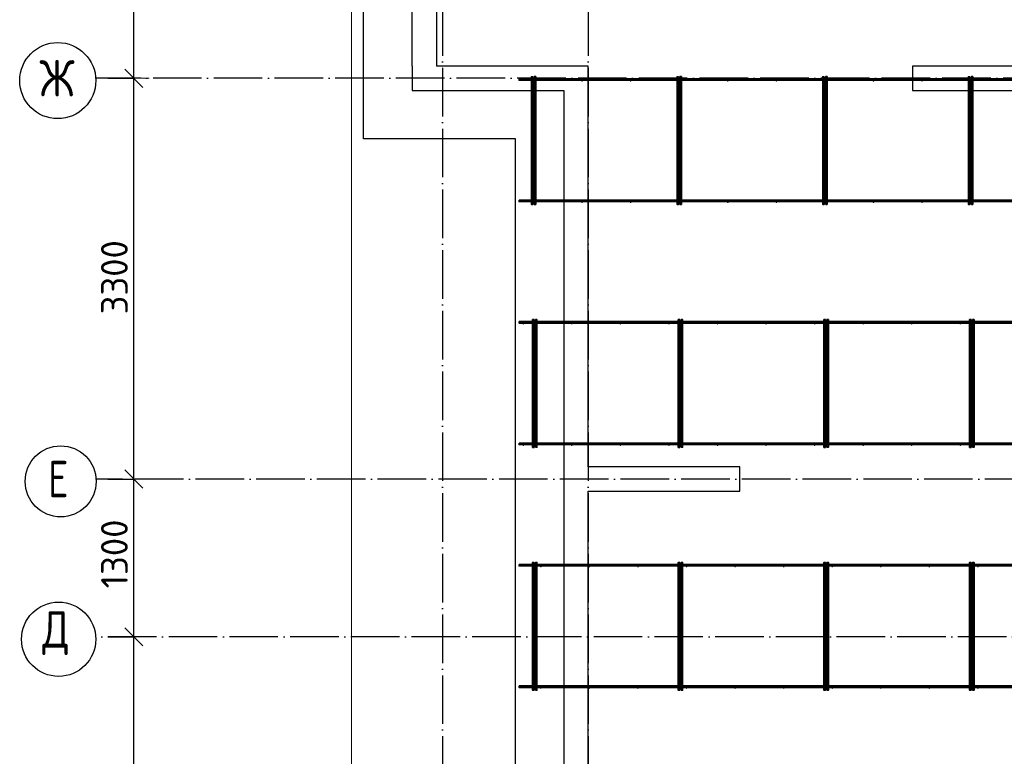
# Model space of a CAD drawing. Header units: millimetres. Extents: x -3483 to 105345, y -283423 to 72284.
# Tile 97 of 157: x 76517 to 84627, y 12917 to 18982. Entities that reach past the tile are written whole.
import ezdxf

# ---------------------------------------------------------------- set-up
doc = ezdxf.new("R2010")
doc.units = ezdxf.units.MM
doc.header["$PDMODE"] = 65
doc.linetypes.add('______11', pattern=[500, 400, -50, 0, -50])
doc.linetypes.add('______5', pattern=[1100, 800, -100, 100, -100])
for name, color, linetype, lineweight in [('Standard', 7, 'Continuous', 25), ('Колонна (2)', 7, 'Continuous', 35), ('Размерная линия_ общее', 7, 'Continuous', 13), ('Стена_ общее', 7, 'Continuous', 35), ('Фундамент_ общее', 7, 'Continuous', 35)]:
    doc.layers.add(name, color=color, linetype=linetype, lineweight=lineweight)
doc.layers.add('Арм.стержн. Фиксатор', color=7, linetype='Continuous', lineweight=35, true_color=0x501e0f)
doc.layers.add('Осевая линия_ общее', color=7, linetype='______5', lineweight=13, true_color=0xa0a0a0)
doc.styles.add('ISOCPEUR', font='ISOCPEUR')
doc.dimstyles.new('DIMSTYLE_4', dxfattribs={"dimtxt": 220, "dimasz": 250, "dimexe": 0, "dimexo": 0, "dimgap": 110, "dimtad": 2, "dimdec": 0, "dimrnd": 5, "dimzin": 12, "dimdsep": 46, "dimtxsty": 'ISOCPEUR', "dimblk1": 'ALL_ML_STRICH', "dimblk2": 'ALL_ML_STRICH', "dimsah": 1, "dimcen": 0, "dimclrd": 7, "dimclre": 256, "dimclrt": 7, "dimadec": 0, "dimazin": 0, "dimtfac": 1, "dimtdec": 0, "dimtix": 1, "dimtmove": 2, "dimatfit": 3, "dimfxl": 0, "dimtzin": 0, "dimlwd": 0, "dimlwe": -3, "dimarcsym": 0})

# ---------------------------------------------------------------- blocks, each defined once
blk = doc.blocks.new('ALL_ML_STRICH')
at = {"color": 0, "linetype": 'ByBlock', "lineweight": -2}
for p, q in [((0, -0.5), (0, 0.5)), ((-1, 0), (0.5, 0)), ((-0.3, -0.3), (0.3, 0.3))]:
    blk.add_line(p, q, dxfattribs=at)
blk = doc.blocks.new('*D133')
at = {"layer": 'DEFPOINTS', "color": 7, "linetype": 'Continuous', "lineweight": 13, "transparency": 33554687}
for p in [(77142.2, 13900), (77142.2, 8400), (77457.3, 8400)]:
    blk.add_point(p, dxfattribs=at)
at = {"layer": 'Размерная линия_ общее', "color": 253, "linetype": 'Continuous', "lineweight": -2, "true_color": 0xa0a0a0, "transparency": 33554687}
for p, q in [((77242.2, 13900), (77457.3, 13900)), ((77242.2, 8400), (77457.3, 8400))]:
    blk.add_line(p, q, dxfattribs=at)
at = {"layer": 'Размерная линия_ общее', "color": 7, "linetype": 'Continuous', "lineweight": -2, "transparency": 33554687}
blk.add_line((77457.3, 8400), (77457.3, 13900), dxfattribs=at)
at = {"layer": 'Размерная линия_ общее', "color": 7, "linetype": 'Continuous', "lineweight": 13, "transparency": 33554687, "xscale": 250, "yscale": 250, "zscale": 250}
for p, rotation in [((77457.3, 13900), 90), ((77457.3, 8400), 270)]:
    blk.add_blockref('ALL_ML_STRICH', p, dxfattribs=dict(at, rotation=rotation))
at = {"layer": 'Размерная линия_ общее', "color": 7, "linetype": 'Continuous', "lineweight": 13, "transparency": 33554687, "insert": (77297.3, 11161), "char_height": 220, "width": 880, "attachment_point": 5, "rotation": 90, "style": 'ISOCPEUR'}
blk.add_mtext('\\A1;{5500}', dxfattribs=at)
blk = doc.blocks.new('*D134')
at = {"layer": 'DEFPOINTS', "color": 7, "linetype": 'Continuous', "lineweight": 13, "transparency": 33554687}
for p in [(77142.2, 15200), (77142.2, 13900), (77457.3, 13900)]:
    blk.add_point(p, dxfattribs=at)
at = {"layer": 'Размерная линия_ общее', "color": 253, "linetype": 'Continuous', "lineweight": -2, "true_color": 0xa0a0a0, "transparency": 33554687}
for p, q in [((77242.2, 15200), (77457.3, 15200)), ((77242.2, 13900), (77457.3, 13900))]:
    blk.add_line(p, q, dxfattribs=at)
at = {"layer": 'Размерная линия_ общее', "color": 7, "linetype": 'Continuous', "lineweight": -2, "transparency": 33554687}
blk.add_line((77457.3, 13900), (77457.3, 15200), dxfattribs=at)
at = {"layer": 'Размерная линия_ общее', "color": 7, "linetype": 'Continuous', "lineweight": 13, "transparency": 33554687, "xscale": 250, "yscale": 250, "zscale": 250}
for p, rotation in [((77457.3, 15200), 90), ((77457.3, 13900), 270)]:
    blk.add_blockref('ALL_ML_STRICH', p, dxfattribs=dict(at, rotation=rotation))
at = {"layer": 'Размерная линия_ общее', "color": 7, "linetype": 'Continuous', "lineweight": 13, "transparency": 33554687, "insert": (77297.3, 14583), "char_height": 220, "width": 880, "attachment_point": 5, "rotation": 90, "style": 'ISOCPEUR'}
blk.add_mtext('\\A1;{1300}', dxfattribs=at)
blk = doc.blocks.new('*D135')
at = {"layer": 'DEFPOINTS', "color": 7, "linetype": 'Continuous', "lineweight": 13, "transparency": 33554687}
for p in [(77142.2, 18500), (77142.2, 15200), (77457.3, 15200)]:
    blk.add_point(p, dxfattribs=at)
at = {"layer": 'Размерная линия_ общее', "color": 253, "linetype": 'Continuous', "lineweight": -2, "true_color": 0xa0a0a0, "transparency": 33554687}
for p, q in [((77242.2, 18500), (77457.3, 18500)), ((77242.2, 15200), (77457.3, 15200))]:
    blk.add_line(p, q, dxfattribs=at)
at = {"layer": 'Размерная линия_ общее', "color": 7, "linetype": 'Continuous', "lineweight": -2, "transparency": 33554687}
blk.add_line((77457.3, 15200), (77457.3, 18500), dxfattribs=at)
at = {"layer": 'Размерная линия_ общее', "color": 7, "linetype": 'Continuous', "lineweight": 13, "transparency": 33554687, "xscale": 250, "yscale": 250, "zscale": 250}
for p, rotation in [((77457.3, 18500), 90), ((77457.3, 15200), 270)]:
    blk.add_blockref('ALL_ML_STRICH', p, dxfattribs=dict(at, rotation=rotation))
at = {"layer": 'Размерная линия_ общее', "color": 7, "linetype": 'Continuous', "lineweight": 13, "transparency": 33554687, "insert": (77297.3, 16861), "char_height": 220, "width": 880, "attachment_point": 5, "rotation": 90, "style": 'ISOCPEUR'}
blk.add_mtext('\\A1;{3300}', dxfattribs=at)
blk = doc.blocks.new('*D136')
at = {"layer": 'DEFPOINTS', "color": 7, "linetype": 'Continuous', "lineweight": 13, "transparency": 33554687}
for p in [(77142.2, 21800), (77142.2, 18500), (77457.3, 18500)]:
    blk.add_point(p, dxfattribs=at)
at = {"layer": 'Размерная линия_ общее', "color": 253, "linetype": 'Continuous', "lineweight": -2, "true_color": 0xa0a0a0, "transparency": 33554687}
for p, q in [((77242.2, 21800), (77457.3, 21800)), ((77242.2, 18500), (77457.3, 18500))]:
    blk.add_line(p, q, dxfattribs=at)
at = {"layer": 'Размерная линия_ общее', "color": 7, "linetype": 'Continuous', "lineweight": -2, "transparency": 33554687}
blk.add_line((77457.3, 18500), (77457.3, 21800), dxfattribs=at)
at = {"layer": 'Размерная линия_ общее', "color": 7, "linetype": 'Continuous', "lineweight": 13, "transparency": 33554687, "xscale": 250, "yscale": 250, "zscale": 250}
for p, rotation in [((77457.3, 21800), 90), ((77457.3, 18500), 270)]:
    blk.add_blockref('ALL_ML_STRICH', p, dxfattribs=dict(at, rotation=rotation))
at = {"layer": 'Размерная линия_ общее', "color": 7, "linetype": 'Continuous', "lineweight": 13, "transparency": 33554687, "insert": (77297.3, 20161), "char_height": 220, "width": 880, "attachment_point": 5, "rotation": 90, "style": 'ISOCPEUR'}
blk.add_mtext('\\A1;{3300}', dxfattribs=at)
blk = doc.blocks.new('СЛОЖНЫЙ_ОБЪЕКТ_2')
at = {"layer": 'Колонна (2)', "color": 9, "lineweight": -3, "true_color": 0xc7c7c7, "transparency": 33554687}
for p, q in [((83870, 18600), (83870, 18400)), ((85320, 18600), (83870, 18600)), ((83870, 18400), (85320, 18400))]:
    blk.add_line(p, q, dxfattribs=at)
at = {"layer": 'Стена_ общее', "color": 9, "linetype": 'Continuous', "lineweight": -3, "true_color": 0xc7c7c7, "transparency": 33554687}
for p, q in [((79750, 18600), (79750, 21900)), ((79950, 21700), (79950, 18600)), ((79750, 18600), (79750, 18400)), ((81000, 18600), (79950, 18600)), ((81200, 18600), (81000, 18600)), ((81200, 15300), (81200, 18600)), ((79750, 18400), (81000, 18400)), ((81000, 18400), (81000, 12240)), ((82450, 15300), (81200, 15300)), ((82450, 15100), (82450, 15300)), ((81200, 15100), (82450, 15100)), ((81200, 12240), (81200, 15100))]:
    blk.add_line(p, q, dxfattribs=at)

msp = doc.modelspace()

# ---------------------------------------------------------------- hatches: boundary and pattern name
at = {"layer": 'Арм.стержн. Фиксатор', "linetype": 'Continuous', "lineweight": 35, "transparency": 33554687}
for points in [[(80756, 18478), (80755.5, 18480.3), (80754.2, 18482.2), (80752.3, 18483.5), (80750, 18484), (80747.7, 18483.5), (80745.8, 18482.2), (80744.5, 18480.3), (80744, 18478), (80744.5, 18475.7), (80745.8, 18473.8), (80747.7, 18472.5), (80750, 18472), (80752.3, 18472.5), (80754.2, 18473.8), (80755.5, 18475.7)], [(81156, 18478), (81155.5, 18480.3), (81154.2, 18482.2), (81152.3, 18483.5), (81150, 18484), (81147.7, 18483.5), (81145.8, 18482.2), (81144.5, 18480.3), (81144, 18478), (81144.5, 18475.7), (81145.8, 18473.8), (81147.7, 18472.5), (81150, 18472), (81152.3, 18472.5), (81154.2, 18473.8), (81155.5, 18475.7)], [(81556, 18478), (81555.5, 18480.3), (81554.2, 18482.2), (81552.3, 18483.5), (81550, 18484), (81547.7, 18483.5), (81545.8, 18482.2), (81544.5, 18480.3), (81544, 18478), (81544.5, 18475.7), (81545.8, 18473.8), (81547.7, 18472.5), (81550, 18472), (81552.3, 18472.5), (81554.2, 18473.8), (81555.5, 18475.7)], [(81956, 18478), (81955.5, 18480.3), (81954.2, 18482.2), (81952.3, 18483.5), (81950, 18484), (81947.7, 18483.5), (81945.8, 18482.2), (81944.5, 18480.3), (81944, 18478), (81944.5, 18475.7), (81945.8, 18473.8), (81947.7, 18472.5), (81950, 18472), (81952.3, 18472.5), (81954.2, 18473.8), (81955.5, 18475.7)], [(82356, 18478), (82355.5, 18480.3), (82354.2, 18482.2), (82352.3, 18483.5), (82350, 18484), (82347.7, 18483.5), (82345.8, 18482.2), (82344.5, 18480.3), (82344, 18478), (82344.5, 18475.7), (82345.8, 18473.8), (82347.7, 18472.5), (82350, 18472), (82352.3, 18472.5), (82354.2, 18473.8), (82355.5, 18475.7)], [(82756, 18478), (82755.5, 18480.3), (82754.2, 18482.2), (82752.3, 18483.5), (82750, 18484), (82747.7, 18483.5), (82745.8, 18482.2), (82744.5, 18480.3), (82744, 18478), (82744.5, 18475.7), (82745.8, 18473.8), (82747.7, 18472.5), (82750, 18472), (82752.3, 18472.5), (82754.2, 18473.8), (82755.5, 18475.7)], [(83156, 18478), (83155.5, 18480.3), (83154.2, 18482.2), (83152.3, 18483.5), (83150, 18484), (83147.7, 18483.5), (83145.8, 18482.2), (83144.5, 18480.3), (83144, 18478), (83144.5, 18475.7), (83145.8, 18473.8), (83147.7, 18472.5), (83150, 18472), (83152.3, 18472.5), (83154.2, 18473.8), (83155.5, 18475.7)], [(83556, 18478), (83555.5, 18480.3), (83554.2, 18482.2), (83552.3, 18483.5), (83550, 18484), (83547.7, 18483.5), (83545.8, 18482.2), (83544.5, 18480.3), (83544, 18478), (83544.5, 18475.7), (83545.8, 18473.8), (83547.7, 18472.5), (83550, 18472), (83552.3, 18472.5), (83554.2, 18473.8), (83555.5, 18475.7)], [(83956, 18478), (83955.5, 18480.3), (83954.2, 18482.2), (83952.3, 18483.5), (83950, 18484), (83947.7, 18483.5), (83945.8, 18482.2), (83944.5, 18480.3), (83944, 18478), (83944.5, 18475.7), (83945.8, 18473.8), (83947.7, 18472.5), (83950, 18472), (83952.3, 18472.5), (83954.2, 18473.8), (83955.5, 18475.7)], [(84356, 18478), (84355.5, 18480.3), (84354.2, 18482.2), (84352.3, 18483.5), (84350, 18484), (84347.7, 18483.5), (84345.8, 18482.2), (84344.5, 18480.3), (84344, 18478), (84344.5, 18475.7), (84345.8, 18473.8), (84347.7, 18472.5), (84350, 18472), (84352.3, 18472.5), (84354.2, 18473.8), (84355.5, 18475.7)], [(80756, 17478), (80755.5, 17480.3), (80754.2, 17482.2), (80752.3, 17483.5), (80750, 17484), (80747.7, 17483.5), (80745.8, 17482.2), (80744.5, 17480.3), (80744, 17478), (80744.5, 17475.7), (80745.8, 17473.8), (80747.7, 17472.5), (80750, 17472), (80752.3, 17472.5), (80754.2, 17473.8), (80755.5, 17475.7)], [(81156, 17478), (81155.5, 17480.3), (81154.2, 17482.2), (81152.3, 17483.5), (81150, 17484), (81147.7, 17483.5), (81145.8, 17482.2), (81144.5, 17480.3), (81144, 17478), (81144.5, 17475.7), (81145.8, 17473.8), (81147.7, 17472.5), (81150, 17472), (81152.3, 17472.5), (81154.2, 17473.8), (81155.5, 17475.7)], [(81556, 17478), (81555.5, 17480.3), (81554.2, 17482.2), (81552.3, 17483.5), (81550, 17484), (81547.7, 17483.5), (81545.8, 17482.2), (81544.5, 17480.3), (81544, 17478), (81544.5, 17475.7), (81545.8, 17473.8), (81547.7, 17472.5), (81550, 17472), (81552.3, 17472.5), (81554.2, 17473.8), (81555.5, 17475.7)], [(81956, 17478), (81955.5, 17480.3), (81954.2, 17482.2), (81952.3, 17483.5), (81950, 17484), (81947.7, 17483.5), (81945.8, 17482.2), (81944.5, 17480.3), (81944, 17478), (81944.5, 17475.7), (81945.8, 17473.8), (81947.7, 17472.5), (81950, 17472), (81952.3, 17472.5), (81954.2, 17473.8), (81955.5, 17475.7)], [(82356, 17478), (82355.5, 17480.3), (82354.2, 17482.2), (82352.3, 17483.5), (82350, 17484), (82347.7, 17483.5), (82345.8, 17482.2), (82344.5, 17480.3), (82344, 17478), (82344.5, 17475.7), (82345.8, 17473.8), (82347.7, 17472.5), (82350, 17472), (82352.3, 17472.5), (82354.2, 17473.8), (82355.5, 17475.7)], [(82756, 17478), (82755.5, 17480.3), (82754.2, 17482.2), (82752.3, 17483.5), (82750, 17484), (82747.7, 17483.5), (82745.8, 17482.2), (82744.5, 17480.3), (82744, 17478), (82744.5, 17475.7), (82745.8, 17473.8), (82747.7, 17472.5), (82750, 17472), (82752.3, 17472.5), (82754.2, 17473.8), (82755.5, 17475.7)], [(83156, 17478), (83155.5, 17480.3), (83154.2, 17482.2), (83152.3, 17483.5), (83150, 17484), (83147.7, 17483.5), (83145.8, 17482.2), (83144.5, 17480.3), (83144, 17478), (83144.5, 17475.7), (83145.8, 17473.8), (83147.7, 17472.5), (83150, 17472), (83152.3, 17472.5), (83154.2, 17473.8), (83155.5, 17475.7)], [(83556, 17478), (83555.5, 17480.3), (83554.2, 17482.2), (83552.3, 17483.5), (83550, 17484), (83547.7, 17483.5), (83545.8, 17482.2), (83544.5, 17480.3), (83544, 17478), (83544.5, 17475.7), (83545.8, 17473.8), (83547.7, 17472.5), (83550, 17472), (83552.3, 17472.5), (83554.2, 17473.8), (83555.5, 17475.7)], [(83956, 17478), (83955.5, 17480.3), (83954.2, 17482.2), (83952.3, 17483.5), (83950, 17484), (83947.7, 17483.5), (83945.8, 17482.2), (83944.5, 17480.3), (83944, 17478), (83944.5, 17475.7), (83945.8, 17473.8), (83947.7, 17472.5), (83950, 17472), (83952.3, 17472.5), (83954.2, 17473.8), (83955.5, 17475.7)], [(84356, 17478), (84355.5, 17480.3), (84354.2, 17482.2), (84352.3, 17483.5), (84350, 17484), (84347.7, 17483.5), (84345.8, 17482.2), (84344.5, 17480.3), (84344, 17478), (84344.5, 17475.7), (84345.8, 17473.8), (84347.7, 17472.5), (84350, 17472), (84352.3, 17472.5), (84354.2, 17473.8), (84355.5, 17475.7)], [(80671, 16478), (80670.5, 16480.3), (80669.2, 16482.2), (80667.3, 16483.5), (80665, 16484), (80662.7, 16483.5), (80660.8, 16482.2), (80659.5, 16480.3), (80659, 16478), (80659.5, 16475.7), (80660.8, 16473.8), (80662.7, 16472.5), (80665, 16472), (80667.3, 16472.5), (80669.2, 16473.8), (80670.5, 16475.7)], [(81071, 16478), (81070.5, 16480.3), (81069.2, 16482.2), (81067.3, 16483.5), (81065, 16484), (81062.7, 16483.5), (81060.8, 16482.2), (81059.5, 16480.3), (81059, 16478), (81059.5, 16475.7), (81060.8, 16473.8), (81062.7, 16472.5), (81065, 16472), (81067.3, 16472.5), (81069.2, 16473.8), (81070.5, 16475.7)], [(81471, 16478), (81470.5, 16480.3), (81469.2, 16482.2), (81467.3, 16483.5), (81465, 16484), (81462.7, 16483.5), (81460.8, 16482.2), (81459.5, 16480.3), (81459, 16478), (81459.5, 16475.7), (81460.8, 16473.8), (81462.7, 16472.5), (81465, 16472), (81467.3, 16472.5), (81469.2, 16473.8), (81470.5, 16475.7)], [(81871, 16478), (81870.5, 16480.3), (81869.2, 16482.2), (81867.3, 16483.5), (81865, 16484), (81862.7, 16483.5), (81860.8, 16482.2), (81859.5, 16480.3), (81859, 16478), (81859.5, 16475.7), (81860.8, 16473.8), (81862.7, 16472.5), (81865, 16472), (81867.3, 16472.5), (81869.2, 16473.8), (81870.5, 16475.7)], [(82271, 16478), (82270.5, 16480.3), (82269.2, 16482.2), (82267.3, 16483.5), (82265, 16484), (82262.7, 16483.5), (82260.8, 16482.2), (82259.5, 16480.3), (82259, 16478), (82259.5, 16475.7), (82260.8, 16473.8), (82262.7, 16472.5), (82265, 16472), (82267.3, 16472.5), (82269.2, 16473.8), (82270.5, 16475.7)], [(82671, 16478), (82670.5, 16480.3), (82669.2, 16482.2), (82667.3, 16483.5), (82665, 16484), (82662.7, 16483.5), (82660.8, 16482.2), (82659.5, 16480.3), (82659, 16478), (82659.5, 16475.7), (82660.8, 16473.8), (82662.7, 16472.5), (82665, 16472), (82667.3, 16472.5), (82669.2, 16473.8), (82670.5, 16475.7)], [(83071, 16478), (83070.5, 16480.3), (83069.2, 16482.2), (83067.3, 16483.5), (83065, 16484), (83062.7, 16483.5), (83060.8, 16482.2), (83059.5, 16480.3), (83059, 16478), (83059.5, 16475.7), (83060.8, 16473.8), (83062.7, 16472.5), (83065, 16472), (83067.3, 16472.5), (83069.2, 16473.8), (83070.5, 16475.7)], [(83471, 16478), (83470.5, 16480.3), (83469.2, 16482.2), (83467.3, 16483.5), (83465, 16484), (83462.7, 16483.5), (83460.8, 16482.2), (83459.5, 16480.3), (83459, 16478), (83459.5, 16475.7), (83460.8, 16473.8), (83462.7, 16472.5), (83465, 16472), (83467.3, 16472.5), (83469.2, 16473.8), (83470.5, 16475.7)], [(83871, 16478), (83870.5, 16480.3), (83869.2, 16482.2), (83867.3, 16483.5), (83865, 16484), (83862.7, 16483.5), (83860.8, 16482.2), (83859.5, 16480.3), (83859, 16478), (83859.5, 16475.7), (83860.8, 16473.8), (83862.7, 16472.5), (83865, 16472), (83867.3, 16472.5), (83869.2, 16473.8), (83870.5, 16475.7)], [(84271, 16478), (84270.5, 16480.3), (84269.2, 16482.2), (84267.3, 16483.5), (84265, 16484), (84262.7, 16483.5), (84260.8, 16482.2), (84259.5, 16480.3), (84259, 16478), (84259.5, 16475.7), (84260.8, 16473.8), (84262.7, 16472.5), (84265, 16472), (84267.3, 16472.5), (84269.2, 16473.8), (84270.5, 16475.7)], [(80671, 15478), (80670.5, 15480.3), (80669.2, 15482.2), (80667.3, 15483.5), (80665, 15484), (80662.7, 15483.5), (80660.8, 15482.2), (80659.5, 15480.3), (80659, 15478), (80659.5, 15475.7), (80660.8, 15473.8), (80662.7, 15472.5), (80665, 15472), (80667.3, 15472.5), (80669.2, 15473.8), (80670.5, 15475.7)], [(81071, 15478), (81070.5, 15480.3), (81069.2, 15482.2), (81067.3, 15483.5), (81065, 15484), (81062.7, 15483.5), (81060.8, 15482.2), (81059.5, 15480.3), (81059, 15478), (81059.5, 15475.7), (81060.8, 15473.8), (81062.7, 15472.5), (81065, 15472), (81067.3, 15472.5), (81069.2, 15473.8), (81070.5, 15475.7)], [(81471, 15478), (81470.5, 15480.3), (81469.2, 15482.2), (81467.3, 15483.5), (81465, 15484), (81462.7, 15483.5), (81460.8, 15482.2), (81459.5, 15480.3), (81459, 15478), (81459.5, 15475.7), (81460.8, 15473.8), (81462.7, 15472.5), (81465, 15472), (81467.3, 15472.5), (81469.2, 15473.8), (81470.5, 15475.7)], [(81871, 15478), (81870.5, 15480.3), (81869.2, 15482.2), (81867.3, 15483.5), (81865, 15484), (81862.7, 15483.5), (81860.8, 15482.2), (81859.5, 15480.3), (81859, 15478), (81859.5, 15475.7), (81860.8, 15473.8), (81862.7, 15472.5), (81865, 15472), (81867.3, 15472.5), (81869.2, 15473.8), (81870.5, 15475.7)], [(82271, 15478), (82270.5, 15480.3), (82269.2, 15482.2), (82267.3, 15483.5), (82265, 15484), (82262.7, 15483.5), (82260.8, 15482.2), (82259.5, 15480.3), (82259, 15478), (82259.5, 15475.7), (82260.8, 15473.8), (82262.7, 15472.5), (82265, 15472), (82267.3, 15472.5), (82269.2, 15473.8), (82270.5, 15475.7)], [(82671, 15478), (82670.5, 15480.3), (82669.2, 15482.2), (82667.3, 15483.5), (82665, 15484), (82662.7, 15483.5), (82660.8, 15482.2), (82659.5, 15480.3), (82659, 15478), (82659.5, 15475.7), (82660.8, 15473.8), (82662.7, 15472.5), (82665, 15472), (82667.3, 15472.5), (82669.2, 15473.8), (82670.5, 15475.7)], [(83071, 15478), (83070.5, 15480.3), (83069.2, 15482.2), (83067.3, 15483.5), (83065, 15484), (83062.7, 15483.5), (83060.8, 15482.2), (83059.5, 15480.3), (83059, 15478), (83059.5, 15475.7), (83060.8, 15473.8), (83062.7, 15472.5), (83065, 15472), (83067.3, 15472.5), (83069.2, 15473.8), (83070.5, 15475.7)], [(83471, 15478), (83470.5, 15480.3), (83469.2, 15482.2), (83467.3, 15483.5), (83465, 15484), (83462.7, 15483.5), (83460.8, 15482.2), (83459.5, 15480.3), (83459, 15478), (83459.5, 15475.7), (83460.8, 15473.8), (83462.7, 15472.5), (83465, 15472), (83467.3, 15472.5), (83469.2, 15473.8), (83470.5, 15475.7)], [(83871, 15478), (83870.5, 15480.3), (83869.2, 15482.2), (83867.3, 15483.5), (83865, 15484), (83862.7, 15483.5), (83860.8, 15482.2), (83859.5, 15480.3), (83859, 15478), (83859.5, 15475.7), (83860.8, 15473.8), (83862.7, 15472.5), (83865, 15472), (83867.3, 15472.5), (83869.2, 15473.8), (83870.5, 15475.7)], [(84271, 15478), (84270.5, 15480.3), (84269.2, 15482.2), (84267.3, 15483.5), (84265, 15484), (84262.7, 15483.5), (84260.8, 15482.2), (84259.5, 15480.3), (84259, 15478), (84259.5, 15475.7), (84260.8, 15473.8), (84262.7, 15472.5), (84265, 15472), (84267.3, 15472.5), (84269.2, 15473.8), (84270.5, 15475.7)], [(80816, 14478), (80815.5, 14480.3), (80814.2, 14482.2), (80812.3, 14483.5), (80810, 14484), (80807.7, 14483.5), (80805.8, 14482.2), (80804.5, 14480.3), (80804, 14478), (80804.5, 14475.7), (80805.8, 14473.8), (80807.7, 14472.5), (80810, 14472), (80812.3, 14472.5), (80814.2, 14473.8), (80815.5, 14475.7)], [(81216, 14478), (81215.5, 14480.3), (81214.2, 14482.2), (81212.3, 14483.5), (81210, 14484), (81207.7, 14483.5), (81205.8, 14482.2), (81204.5, 14480.3), (81204, 14478), (81204.5, 14475.7), (81205.8, 14473.8), (81207.7, 14472.5), (81210, 14472), (81212.3, 14472.5), (81214.2, 14473.8), (81215.5, 14475.7)], [(81616, 14478), (81615.5, 14480.3), (81614.2, 14482.2), (81612.3, 14483.5), (81610, 14484), (81607.7, 14483.5), (81605.8, 14482.2), (81604.5, 14480.3), (81604, 14478), (81604.5, 14475.7), (81605.8, 14473.8), (81607.7, 14472.5), (81610, 14472), (81612.3, 14472.5), (81614.2, 14473.8), (81615.5, 14475.7)], [(82016, 14478), (82015.5, 14480.3), (82014.2, 14482.2), (82012.3, 14483.5), (82010, 14484), (82007.7, 14483.5), (82005.8, 14482.2), (82004.5, 14480.3), (82004, 14478), (82004.5, 14475.7), (82005.8, 14473.8), (82007.7, 14472.5), (82010, 14472), (82012.3, 14472.5), (82014.2, 14473.8), (82015.5, 14475.7)], [(82416, 14478), (82415.5, 14480.3), (82414.2, 14482.2), (82412.3, 14483.5), (82410, 14484), (82407.7, 14483.5), (82405.8, 14482.2), (82404.5, 14480.3), (82404, 14478), (82404.5, 14475.7), (82405.8, 14473.8), (82407.7, 14472.5), (82410, 14472), (82412.3, 14472.5), (82414.2, 14473.8), (82415.5, 14475.7)], [(82816, 14478), (82815.5, 14480.3), (82814.2, 14482.2), (82812.3, 14483.5), (82810, 14484), (82807.7, 14483.5), (82805.8, 14482.2), (82804.5, 14480.3), (82804, 14478), (82804.5, 14475.7), (82805.8, 14473.8), (82807.7, 14472.5), (82810, 14472), (82812.3, 14472.5), (82814.2, 14473.8), (82815.5, 14475.7)], [(83216, 14478), (83215.5, 14480.3), (83214.2, 14482.2), (83212.3, 14483.5), (83210, 14484), (83207.7, 14483.5), (83205.8, 14482.2), (83204.5, 14480.3), (83204, 14478), (83204.5, 14475.7), (83205.8, 14473.8), (83207.7, 14472.5), (83210, 14472), (83212.3, 14472.5), (83214.2, 14473.8), (83215.5, 14475.7)], [(83616, 14478), (83615.5, 14480.3), (83614.2, 14482.2), (83612.3, 14483.5), (83610, 14484), (83607.7, 14483.5), (83605.8, 14482.2), (83604.5, 14480.3), (83604, 14478), (83604.5, 14475.7), (83605.8, 14473.8), (83607.7, 14472.5), (83610, 14472), (83612.3, 14472.5), (83614.2, 14473.8), (83615.5, 14475.7)], [(84016, 14478), (84015.5, 14480.3), (84014.2, 14482.2), (84012.3, 14483.5), (84010, 14484), (84007.7, 14483.5), (84005.8, 14482.2), (84004.5, 14480.3), (84004, 14478), (84004.5, 14475.7), (84005.8, 14473.8), (84007.7, 14472.5), (84010, 14472), (84012.3, 14472.5), (84014.2, 14473.8), (84015.5, 14475.7)], [(84416, 14478), (84415.5, 14480.3), (84414.2, 14482.2), (84412.3, 14483.5), (84410, 14484), (84407.7, 14483.5), (84405.8, 14482.2), (84404.5, 14480.3), (84404, 14478), (84404.5, 14475.7), (84405.8, 14473.8), (84407.7, 14472.5), (84410, 14472), (84412.3, 14472.5), (84414.2, 14473.8), (84415.5, 14475.7)], [(80816, 13478), (80815.5, 13480.3), (80814.2, 13482.2), (80812.3, 13483.5), (80810, 13484), (80807.7, 13483.5), (80805.8, 13482.2), (80804.5, 13480.3), (80804, 13478), (80804.5, 13475.7), (80805.8, 13473.8), (80807.7, 13472.5), (80810, 13472), (80812.3, 13472.5), (80814.2, 13473.8), (80815.5, 13475.7)], [(81216, 13478), (81215.5, 13480.3), (81214.2, 13482.2), (81212.3, 13483.5), (81210, 13484), (81207.7, 13483.5), (81205.8, 13482.2), (81204.5, 13480.3), (81204, 13478), (81204.5, 13475.7), (81205.8, 13473.8), (81207.7, 13472.5), (81210, 13472), (81212.3, 13472.5), (81214.2, 13473.8), (81215.5, 13475.7)], [(81616, 13478), (81615.5, 13480.3), (81614.2, 13482.2), (81612.3, 13483.5), (81610, 13484), (81607.7, 13483.5), (81605.8, 13482.2), (81604.5, 13480.3), (81604, 13478), (81604.5, 13475.7), (81605.8, 13473.8), (81607.7, 13472.5), (81610, 13472), (81612.3, 13472.5), (81614.2, 13473.8), (81615.5, 13475.7)], [(82016, 13478), (82015.5, 13480.3), (82014.2, 13482.2), (82012.3, 13483.5), (82010, 13484), (82007.7, 13483.5), (82005.8, 13482.2), (82004.5, 13480.3), (82004, 13478), (82004.5, 13475.7), (82005.8, 13473.8), (82007.7, 13472.5), (82010, 13472), (82012.3, 13472.5), (82014.2, 13473.8), (82015.5, 13475.7)], [(82416, 13478), (82415.5, 13480.3), (82414.2, 13482.2), (82412.3, 13483.5), (82410, 13484), (82407.7, 13483.5), (82405.8, 13482.2), (82404.5, 13480.3), (82404, 13478), (82404.5, 13475.7), (82405.8, 13473.8), (82407.7, 13472.5), (82410, 13472), (82412.3, 13472.5), (82414.2, 13473.8), (82415.5, 13475.7)], [(82816, 13478), (82815.5, 13480.3), (82814.2, 13482.2), (82812.3, 13483.5), (82810, 13484), (82807.7, 13483.5), (82805.8, 13482.2), (82804.5, 13480.3), (82804, 13478), (82804.5, 13475.7), (82805.8, 13473.8), (82807.7, 13472.5), (82810, 13472), (82812.3, 13472.5), (82814.2, 13473.8), (82815.5, 13475.7)], [(83216, 13478), (83215.5, 13480.3), (83214.2, 13482.2), (83212.3, 13483.5), (83210, 13484), (83207.7, 13483.5), (83205.8, 13482.2), (83204.5, 13480.3), (83204, 13478), (83204.5, 13475.7), (83205.8, 13473.8), (83207.7, 13472.5), (83210, 13472), (83212.3, 13472.5), (83214.2, 13473.8), (83215.5, 13475.7)], [(83616, 13478), (83615.5, 13480.3), (83614.2, 13482.2), (83612.3, 13483.5), (83610, 13484), (83607.7, 13483.5), (83605.8, 13482.2), (83604.5, 13480.3), (83604, 13478), (83604.5, 13475.7), (83605.8, 13473.8), (83607.7, 13472.5), (83610, 13472), (83612.3, 13472.5), (83614.2, 13473.8), (83615.5, 13475.7)], [(84016, 13478), (84015.5, 13480.3), (84014.2, 13482.2), (84012.3, 13483.5), (84010, 13484), (84007.7, 13483.5), (84005.8, 13482.2), (84004.5, 13480.3), (84004, 13478), (84004.5, 13475.7), (84005.8, 13473.8), (84007.7, 13472.5), (84010, 13472), (84012.3, 13472.5), (84014.2, 13473.8), (84015.5, 13475.7)], [(84416, 13478), (84415.5, 13480.3), (84414.2, 13482.2), (84412.3, 13483.5), (84410, 13484), (84407.7, 13483.5), (84405.8, 13482.2), (84404.5, 13480.3), (84404, 13478), (84404.5, 13475.7), (84405.8, 13473.8), (84407.7, 13472.5), (84410, 13472), (84412.3, 13472.5), (84414.2, 13473.8), (84415.5, 13475.7)]]:
    msp.add_hatch(color=34, dxfattribs=at).paths.add_polyline_path(points)

# ---------------------------------------------------------------- linework, layer by layer
at = {"layer": 'Standard', "color": 7, "linetype": 'Continuous', "lineweight": 13, "transparency": 33554687}
msp.add_lwpolyline([(79250, -750), (105250, -750), (105250, 46690), (79250, 46690), (79250, -750)], dxfattribs=at)
at = {"layer": 'Арм.стержн. Фиксатор', "color": 34, "linetype": 'Continuous', "lineweight": 35, "transparency": 33554687}
for points in [[(80630, 18496), (89858.2, 18496), (89858.2, 18484), (80630, 18484), (80630, 18496)], [(80630, 18496), (89858.2, 18496), (89858.2, 18484), (80630, 18484), (80630, 18496)], [(80744, 18512.9), (80744, 17460.8), (80732, 17460.8), (80732, 18512.9), (80744, 18512.9)], [(80756, 17461.1), (80756, 18513.1), (80768, 18513.1), (80768, 17461.1), (80756, 17461.1)], [(81944, 18512.9), (81944, 17460.8), (81932, 17460.8), (81932, 18512.9), (81944, 18512.9)], [(81956, 17461.1), (81956, 18513.1), (81968, 18513.1), (81968, 17461.1), (81956, 17461.1)], [(83144, 18512.9), (83144, 17460.8), (83132, 17460.8), (83132, 18512.9), (83144, 18512.9)], [(83156, 17461.1), (83156, 18513.1), (83168, 18513.1), (83168, 17461.1), (83156, 17461.1)], [(84344, 18512.9), (84344, 17460.8), (84332, 17460.8), (84332, 18512.9), (84344, 18512.9)], [(84356, 17461.1), (84356, 18513.1), (84368, 18513.1), (84368, 17461.1), (84356, 17461.1)], [(80630, 17496), (89858.2, 17496), (89858.2, 17484), (80630, 17484), (80630, 17496)], [(80630, 17496), (89858.2, 17496), (89858.2, 17484), (80630, 17484), (80630, 17496)], [(80630, 16496), (87900, 16496), (87900, 16484), (80630, 16484), (80630, 16496)], [(80630, 16496), (87900, 16496), (87900, 16484), (80630, 16484), (80630, 16496)], [(80754, 16512.9), (80754, 15460.8), (80742, 15460.8), (80742, 16512.9), (80754, 16512.9)], [(80766, 15461.1), (80766, 16513.1), (80778, 16513.1), (80778, 15461.1), (80766, 15461.1)], [(81954, 16512.9), (81954, 15460.8), (81942, 15460.8), (81942, 16512.9), (81954, 16512.9)], [(81966, 15461.1), (81966, 16513.1), (81978, 16513.1), (81978, 15461.1), (81966, 15461.1)], [(83154, 16512.9), (83154, 15460.8), (83142, 15460.8), (83142, 16512.9), (83154, 16512.9)], [(83166, 15461.1), (83166, 16513.1), (83178, 16513.1), (83178, 15461.1), (83166, 15461.1)], [(84354, 16512.9), (84354, 15460.8), (84342, 15460.8), (84342, 16512.9), (84354, 16512.9)], [(84366, 15461.1), (84366, 16513.1), (84378, 16513.1), (84378, 15461.1), (84366, 15461.1)], [(80630, 15496), (87900, 15496), (87900, 15484), (80630, 15484), (80630, 15496)], [(80630, 15496), (87900, 15496), (87900, 15484), (80630, 15484), (80630, 15496)], [(80630, 14496), (85790, 14496), (85790, 14484), (80630, 14484), (80630, 14496)], [(80630, 14496), (85790, 14496), (85790, 14484), (80630, 14484), (80630, 14496)], [(80754, 14512.9), (80754, 13460.8), (80742, 13460.8), (80742, 14512.9), (80754, 14512.9)], [(80766, 13461.1), (80766, 14513.1), (80778, 14513.1), (80778, 13461.1), (80766, 13461.1)], [(81954, 14512.9), (81954, 13460.8), (81942, 13460.8), (81942, 14512.9), (81954, 14512.9)], [(81966, 13461.1), (81966, 14513.1), (81978, 14513.1), (81978, 13461.1), (81966, 13461.1)], [(83154, 14512.9), (83154, 13460.8), (83142, 13460.8), (83142, 14512.9), (83154, 14512.9)], [(83166, 13461.1), (83166, 14513.1), (83178, 14513.1), (83178, 13461.1), (83166, 13461.1)], [(84354, 14512.9), (84354, 13460.8), (84342, 13460.8), (84342, 14512.9), (84354, 14512.9)], [(84366, 13461.1), (84366, 14513.1), (84378, 14513.1), (84378, 13461.1), (84366, 13461.1)], [(80630, 13496), (85790, 13496), (85790, 13484), (80630, 13484), (80630, 13496)], [(80630, 13496), (85790, 13496), (85790, 13484), (80630, 13484), (80630, 13496)]]:
    msp.add_lwpolyline(points, dxfattribs=at)
at = {"layer": 'Осевая линия_ общее', "color": 253, "linetype": '______11', "lineweight": -3, "true_color": 0xa0a0a0, "transparency": 33554687}
for p, q in [((80000, 46590), (80000, -2827.9)), ((81200, 46590), (81200, -2827.9)), ((101020, 18500), (77142.2, 18500)), ((102370, 15200), (77142.2, 15200)), ((105150, 13900), (77142.2, 13900))]:
    msp.add_line(p, q, dxfattribs=at)
at = {"layer": 'Осевая линия_ общее', "color": 7, "linetype": 'Continuous', "lineweight": -3, "transparency": 33554687}
for centre, radius in [((76830.6, 18480.5), 313.4), ((76854.6, 15180.5), 292.4), ((76838, 13880.5), 305.8)]:
    msp.add_circle(centre, radius, dxfattribs=at)
at = {"layer": 'Фундамент_ общее', "color": 7, "lineweight": 25, "transparency": 33554687}
for p, q in [((79350, 18000), (79350, 22300)), ((80600, 18000), (79350, 18000)), ((80600, 12640), (80600, 18000))]:
    msp.add_line(p, q, dxfattribs=at)
at = {"layer": 'Фундамент_ общее', "color": 7, "linetype": 'Continuous', "lineweight": 25, "transparency": 33554687}
for p, q in [((79350, 18000), (79350, 22300)), ((80600, 18000), (79350, 18000)), ((80600, 12640), (80600, 18000))]:
    msp.add_line(p, q, dxfattribs=at)

# ---------------------------------------------------------------- block references
at = {"layer": 'Стена_ общее', "color": 9, "linetype": 'Continuous', "lineweight": -3, "true_color": 0xc7c7c7, "transparency": 33554687}
msp.add_blockref('СЛОЖНЫЙ_ОБЪЕКТ_2', (0, 0), dxfattribs=at)

# ---------------------------------------------------------------- texts
at = {"layer": 'Осевая линия_ общее', "color": 7, "linetype": 'Continuous', "lineweight": -3, "transparency": 33554687, "char_height": 300, "attachment_point": 7, "style": 'ISOCPEUR'}
for s, insert, width in [('\\W0.83;Ж', (76680.6, 18350), 425), ('\\W0.78;Е', (76749.6, 15050), 326.407), ('\\W0.82;Д', (76703, 13750), 392.646)]:
    msp.add_mtext(s, dxfattribs=dict(at, insert=insert, width=width))

# ---------------------------------------------------------------- dimensions: what is measured, and where the dimension line sits
at = {"layer": 'Размерная линия_ общее', "color": 7, "linetype": 'Continuous', "lineweight": 13, "transparency": 33554687}
for base, p1, p2, picture, middle in [((77457.3, 21800), (77242.2, 18500), (77242.2, 21800), '*D136', (77297.3, 20161)), ((77457.3, 18500), (77242.2, 15200), (77242.2, 18500), '*D135', (77297.3, 16861)), ((77457.3, 15200), (77242.2, 13900), (77242.2, 15200), '*D134', (77297.3, 14583)), ((77457.3, 13900), (77242.2, 8400), (77242.2, 13900), '*D133', (77297.3, 11161))]:
    dim = msp.add_linear_dim(base=base, p1=p1, p2=p2, angle=90, dimstyle='DIMSTYLE_4', override={"dimpost": '<>', "dimclrd": 7, "dimclre": 253, "dimclrt": 7, "dimlwd": 0, "dimlwe": 65533}, dxfattribs=at)
    dim.commit()
    dim.dimension.update_dxf_attribs({"geometry": picture, "text_midpoint": middle, "dimtype": 160})

doc.saveas('drawing.dxf')
